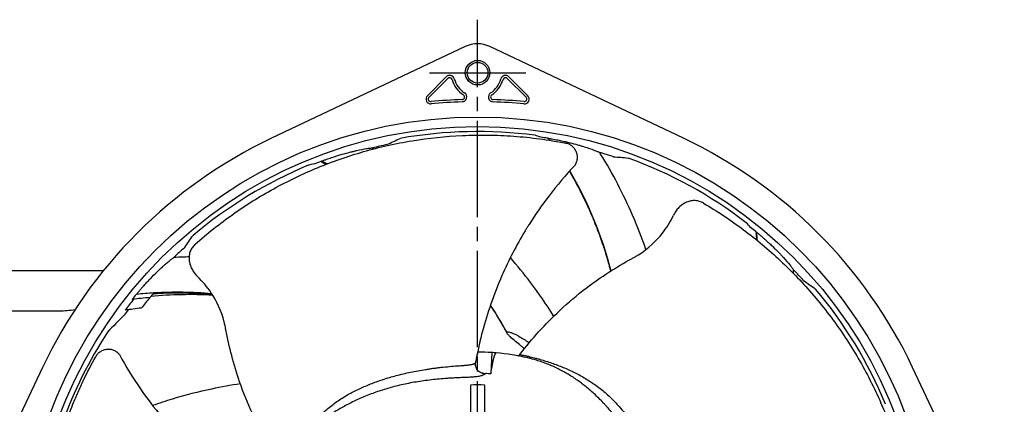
# Model space of a CAD drawing. Header units: millimetres. Extents: x 0 to 841, y 0 to 594.
# Tile 11 of 11: x 525 to 730, y 355 to 434. Entities that reach past the tile are written whole.
import ezdxf

# ---------------------------------------------------------------- set-up
doc = ezdxf.new("R2010")
doc.units = ezdxf.units.MM
doc.linetypes.add('CENTER', pattern=[27, 20, -2, 3, -2])

msp = doc.modelspace()

# ---------------------------------------------------------------- linework, layer by layer
at = {"color": 7, "linetype": 'CENTER'}
for p, q in [((620.5, 204.5), (620.5, 434.5)), ((610.5, 423.5), (630.5, 423.5))]:
    msp.add_line(p, q, dxfattribs=at)
at = {"color": 7}
for p, q in [((617.93, 428.92), (577.71, 409.88)), ((663.29, 409.88), (623.07, 428.92)), ((610.07, 418.73), (614, 422.65)), ((610.41, 418.4), (614.33, 422.32)), ((626.67, 422.32), (630.59, 418.4)), ((627, 422.65), (630.93, 418.73)), ((620.52, 365.5), (620.53, 365.59)), ((623.45, 365.41), (623.26, 360.99)), ((530.12, 362.29), (511.08, 322.07)), ((729.92, 322.07), (710.88, 362.29)), ((619, 358.67), (619, 348.67)), ((622, 348.67), (622, 358.67))]:
    msp.add_line(p, q, dxfattribs=at)
at = {"color": 7, "linetype": 'Continuous'}
for p, q in [((522.81, 382.47), (542.81, 382.47)), ((522.81, 374.07), (533.62, 374.07))]:
    msp.add_line(p, q, dxfattribs=at)
at = {"color": 7}
for centre, radius in [((620.5, 423.5), 2.55), ((620.5, 423.5), 2.15), ((620.5, 319.5), 94.8), ((620.5, 319.5), 92.82)]:
    msp.add_circle(centre, radius, dxfattribs=at)
for centre, radius, start, end in [((620.5, 423.5), 6, 64.6683, 115.3317), ((614.7, 421.95), 1, 15, 135), ((614.7, 421.95), 0.528, 15, 135), ((620.5, 423.5), 5.47, 195, 237.3676), ((620.5, 423.5), 5, 195, 237.3676), ((620.5, 423.5), 5, 302.6324, 345), ((620.5, 423.5), 5.47, 302.6324, 345), ((626.3, 421.95), 1, 45, 165), ((626.3, 421.95), 0.528, 45, 165), ((610.78, 418.02), 1, 135, 275.6351), ((610.78, 418.02), 0.528, 135, 275.6351), ((620.5, 319.5), 98.47, 91.8729, 95.6351), ((620.5, 319.5), 98, 91.8729, 95.6351), ((617.26, 418.45), 0.528, 271.8729, 57.3676), ((617.26, 418.45), 1, 271.8729, 57.3676), ((623.74, 418.45), 1, 122.6324, 268.1271), ((623.74, 418.45), 0.528, 122.6324, 268.1271), ((620.5, 319.5), 98, 84.3649, 88.1271), ((620.5, 319.5), 98.47, 84.3649, 88.1271), ((630.22, 418.02), 1, 264.3649, 45), ((630.22, 418.02), 0.528, 264.3649, 45), ((620.5, 319.5), 91.78, 82.532, 100.0866), ((620.5, 319.5), 100, 115.3317, 154.6683), ((620.5, 319.5), 91.56, 80.8484, 81.7398), ((620.5, 319.5), 100, 25.3317, 64.6683), ((620.5, 319.5), 91.04, 101.9338, 103.8475), ((620.5, 319.5), 91.56, 110.8484, 111.7398), ((620.5, 319.5), 91.04, 71.9338, 73.8475), ((620.5, 319.5), 91.78, 52.532, 70.0866), ((620.5, 319.5), 91.78, 112.532, 130.0866), ((620.5, 319.5), 91.56, 50.8484, 51.7398), ((620.5, 319.5), 91.04, 131.9338, 133.8475), ((620.5, 319.5), 91.04, 41.9338, 43.8475), ((620.5, 319.5), 91.78, 22.532, 40.0866), ((620.5, 319.5), 91.4, 141.4481, 143.2437), ((620.5, 319.5), 91.58, 140.721, 141.5602), ((560.89, 285.23), 92, 95.2738, 97.5706), ((620.5, 319.5), 89, 139.8853, 141.7096), ((620.5, 319.5), 89, 139.0941, 139.8853), ((560.89, 285.23), 92.2, 87.1537, 95.1476), ((560.89, 285.23), 90, 96.5378, 98.7067), ((620.5, 319.5), 90.93, 142.9432, 143.8376), ((620.5, 319.5), 91.78, 146.8789, 160.0866), ((620.5, 319.5), 46, 86.329, 89.9788), ((620.5, 319.5), 46, 85.1456, 86.329), ((620.5, 319.5), 46, 76.876, 85.1456), ((620.5, 319.5), 41.58, 86.199, 87.6687), ((620.5, 319.5), 39.19, 87.8067, 92.1933)]:
    msp.add_arc(centre, radius, start, end, dxfattribs=at)
at = {"color": 7, "linetype": 'Continuous'}
msp.add_arc((533.62, 394.07), 20, 270, 279.3731, dxfattribs=at)
at = {"color": 7}
for points, knots in [([(561.85, 387.91), (563.09, 389.02), (564.37, 390.08), (566.97, 392.15), (568.31, 393.14), (571.02, 395.06), (572.41, 395.99), (575.23, 397.75), (576.68, 398.6), (579.61, 400.22), (581.09, 400.98), (584.12, 402.44), (585.66, 403.12), (588.78, 404.41), (590.36, 405.01), (593.57, 406.13), (595.19, 406.64), (598.47, 407.58), (600.14, 408.01), (603.49, 408.76), (605.2, 409.09), (610.33, 409.94), (613.81, 410.31), (619.1, 410.55), (620.88, 410.58), (624.44, 410.54), (626.22, 410.46), (628.91, 410.26), (629.81, 410.18), (631.61, 410), (632.51, 409.89), (635.22, 409.53), (637.02, 409.23), (638.83, 408.87)], [0, 0, 0, 0, 0.0625, 0.0625, 0.125, 0.125, 0.1875, 0.1875, 0.25, 0.25, 0.3125, 0.3125, 0.375, 0.375, 0.4375, 0.4375, 0.5, 0.5, 0.5625, 0.5625, 0.625, 0.625, 0.75, 0.75, 0.8125, 0.8125, 0.875, 0.875, 0.90625, 0.90625, 0.9375, 0.9375, 1, 1, 1, 1]), ([(635.06, 409.89), (635.06, 409.9), (635.06, 409.9), (635.12, 409.9), (635.18, 409.89), (635.27, 409.88)], [0, 0, 0, 0, 0.5, 0.5, 1, 1, 1, 1]), ([(635.27, 409.88), (635.36, 409.86), (635.48, 409.85), (635.7, 409.81), (635.82, 409.79), (636.14, 409.73), (636.35, 409.69), (636.75, 409.61), (636.95, 409.57), (637.33, 409.5), (637.51, 409.46), (638.05, 409.34), (638.4, 409.27), (638.9, 409.15), (639.06, 409.11), (639.37, 409.04), (639.51, 409), (640.24, 408.82), (640.78, 408.67), (641.53, 408.46), (641.77, 408.4), (642.22, 408.26), (642.43, 408.2), (643.45, 407.88), (644.12, 407.65), (644.92, 407.35), (645.15, 407.26), (645.44, 407.13), (645.53, 407.09), (645.65, 407.03), (645.69, 407.02), (645.76, 406.98), (645.8, 406.96), (645.83, 406.95)], [0, 0, 0, 0, 0.015625, 0.015625, 0.03125, 0.03125, 0.0625, 0.0625, 0.09375, 0.09375, 0.125, 0.125, 0.1875, 0.1875, 0.21875, 0.21875, 0.25, 0.25, 0.375, 0.375, 0.4375, 0.4375, 0.5, 0.5, 0.75, 0.75, 0.875, 0.875, 0.9375, 0.9375, 0.96875, 0.96875, 1, 1, 1, 1]), ([(588.1, 405.15), (588.19, 405.19), (588.3, 405.23), (588.51, 405.31), (588.62, 405.35), (588.93, 405.46), (589.13, 405.53), (589.52, 405.67), (589.71, 405.73), (590.07, 405.85), (590.25, 405.91), (590.78, 406.08), (591.12, 406.19), (591.61, 406.34), (591.77, 406.39), (592.07, 406.48), (592.22, 406.52), (592.94, 406.72), (593.48, 406.87), (594.23, 407.06), (594.47, 407.12), (594.93, 407.23), (595.15, 407.28), (596.19, 407.52), (596.88, 407.65), (597.72, 407.79), (597.97, 407.82), (598.28, 407.86), (598.38, 407.87), (598.51, 407.88), (598.56, 407.89), (598.64, 407.89), (598.68, 407.9), (598.71, 407.9)], [0, 0, 0, 0, 0.015625, 0.015625, 0.03125, 0.03125, 0.0625, 0.0625, 0.09375, 0.09375, 0.125, 0.125, 0.1875, 0.1875, 0.21875, 0.21875, 0.25, 0.25, 0.375, 0.375, 0.4375, 0.4375, 0.5, 0.5, 0.75, 0.75, 0.875, 0.875, 0.9375, 0.9375, 0.96875, 0.96875, 1, 1, 1, 1]), ([(640.76, 404.3), (640.79, 404.35), (640.82, 404.4), (640.88, 404.51), (640.91, 404.56), (640.99, 404.72), (641.04, 404.83), (641.16, 405.18), (641.21, 405.43), (641.25, 405.92), (641.24, 406.17), (641.16, 406.65), (641.09, 406.89), (640.9, 407.34), (640.78, 407.55), (640.48, 407.94), (640.31, 408.11), (639.93, 408.42), (639.73, 408.55), (639.29, 408.75), (639.07, 408.82), (638.83, 408.87)], [0, 0, 0, 0, 0.03125, 0.03125, 0.0625, 0.0625, 0.125, 0.125, 0.25, 0.25, 0.375, 0.375, 0.5, 0.5, 0.625, 0.625, 0.75, 0.75, 0.875, 0.875, 1, 1, 1, 1]), ([(587.91, 405.07), (587.91, 405.07), (587.91, 405.07), (587.97, 405.1), (588.02, 405.12), (588.1, 405.15)], [0, 0, 0, 0, 0.5, 0.5, 1, 1, 1, 1]), ([(655.48, 386.81), (654.64, 389.21), (652.86, 393.81), (649.65, 400.4), (647.32, 404.74), (645.91, 406.84), (645.83, 406.95)], [0.4672992, 0.4672992, 0.4672992, 0.4672992, 0.6489717, 0.8194225, 0.9904661, 1, 1, 1, 1]), ([(640.76, 404.3), (638.84, 402.27), (635.44, 398.29), (632.35, 393.84), (630.82, 391.39), (630.54, 390.94), (628.59, 387.73), (625.95, 382.62), (622.49, 373.76), (620.96, 367.98), (620.24, 364.16)], [0.0899767, 0.0899767, 0.0899767, 0.0899767, 0.25, 0.390625, 0.40625, 0.4182344, 0.421875, 0.625, 0.75, 0.9862919, 0.9862919, 0.9862919, 0.9862919]), ([(639.59, 403.03), (639.8, 402.66), (640.86, 400.8), (642.58, 397.55), (644.47, 393.34), (645.94, 389.52), (647.08, 386.12), (647.76, 383.76), (648.08, 382.54), (648.14, 382.31)], [0.1935709, 0.1935709, 0.1935709, 0.1935709, 0.2246068, 0.3487303, 0.46026, 0.5593438, 0.6460539, 0.72041, 0.7375578, 0.7375578, 0.7375578, 0.7375578]), ([(667.44, 396.42), (667.18, 396.57), (666.9, 396.7), (666.33, 396.87), (666.03, 396.92), (665.42, 396.96), (665.12, 396.94), (664.67, 396.86), (664.51, 396.82), (664.22, 396.73), (663.92, 396.62), (663.64, 396.49), (663.36, 396.33), (663.22, 396.24), (662.82, 395.97), (662.57, 395.76), (662.1, 395.28), (661.88, 395.02), (661.49, 394.46), (661.32, 394.16), (661.17, 393.85)], [0, 0, 0, 0, 0.125, 0.125, 0.25, 0.25, 0.375, 0.375, 0.4375, 0.4375, 0.5, 0.5625, 0.5625, 0.625, 0.625, 0.75, 0.75, 0.875, 0.875, 1, 1, 1, 1]), ([(667.44, 396.42), (668.87, 395.58), (670.28, 394.7), (673.05, 392.86), (674.41, 391.9), (677.08, 389.91), (678.38, 388.87), (680.94, 386.73), (682.19, 385.62), (684.63, 383.34), (685.82, 382.16), (688.14, 379.73), (689.27, 378.47), (691.45, 375.91), (692.52, 374.59), (694.57, 371.89), (695.56, 370.5), (697.47, 367.67), (698.38, 366.22), (700.14, 363.26), (700.98, 361.74), (703.37, 357.12), (704.8, 353.92), (706.66, 348.97), (707.24, 347.29), (708.3, 343.89), (708.78, 342.17), (709.42, 339.55), (709.62, 338.67), (710, 336.9), (710.18, 336.01), (710.67, 333.32), (710.94, 331.52), (711.16, 329.69)], [0, 0, 0, 0, 0.0625, 0.0625, 0.125, 0.125, 0.1875, 0.1875, 0.25, 0.25, 0.3125, 0.3125, 0.375, 0.375, 0.4375, 0.4375, 0.5, 0.5, 0.5625, 0.5625, 0.625, 0.625, 0.75, 0.75, 0.8125, 0.8125, 0.875, 0.875, 0.90625, 0.90625, 0.9375, 0.9375, 1, 1, 1, 1]), ([(629.29, 364.99), (631.81, 368.3), (636.28, 373.23), (644.2, 379.9), (649.4, 383.19), (652.81, 385.05), (653.29, 385.32), (655.77, 386.84), (658.71, 389.59), (660.56, 392.58), (661.17, 393.85)], [0.0430792, 0.0430792, 0.0430792, 0.0430792, 0.25, 0.375, 0.578125, 0.5817656, 0.59375, 0.609375, 0.75, 0.8461224, 0.8461224, 0.8461224, 0.8461224]), ([(678.31, 390.5), (678.3, 390.51), (678.31, 390.51), (678.36, 390.47), (678.41, 390.44), (678.48, 390.39)], [0, 0, 0, 0, 0.5, 0.5, 1, 1, 1, 1]), ([(678.31, 390.28), (678.37, 389.8), (678.43, 389.29), (678.48, 388.79), (678.48, 388.77)], [0, 0, 0, 0, 0.03011001, 0.03114173, 0.03114173, 0.03114173, 0.03114173]), ([(678.48, 390.39), (678.55, 390.32), (678.64, 390.25), (678.82, 390.11), (678.91, 390.03), (679.16, 389.82), (679.32, 389.68), (679.63, 389.41), (679.78, 389.28), (680.07, 389.03), (680.21, 388.9), (680.62, 388.53), (680.88, 388.29), (681.26, 387.94), (681.38, 387.83), (681.61, 387.61), (681.72, 387.5), (682.26, 386.98), (682.65, 386.59), (683.2, 386.03), (683.37, 385.85), (683.69, 385.51), (683.84, 385.35), (684.57, 384.56), (685.03, 384.03), (685.57, 383.37), (685.72, 383.17), (685.91, 382.92), (685.97, 382.84), (686.05, 382.73), (686.07, 382.7), (686.12, 382.63), (686.14, 382.59), (686.16, 382.57)], [0, 0, 0, 0, 0.015625, 0.015625, 0.03125, 0.03125, 0.0625, 0.0625, 0.09375, 0.09375, 0.125, 0.125, 0.1875, 0.1875, 0.21875, 0.21875, 0.25, 0.25, 0.375, 0.375, 0.4375, 0.4375, 0.5, 0.5, 0.75, 0.75, 0.875, 0.875, 0.9375, 0.9375, 0.96875, 0.96875, 1, 1, 1, 1]), ([(561.85, 387.91), (561.62, 387.71), (561.42, 387.49), (561.08, 386.99), (560.93, 386.72), (560.72, 386.16), (560.64, 385.87), (560.58, 385.41), (560.57, 385.25), (560.56, 384.94), (560.57, 384.63), (560.61, 384.32), (560.67, 384), (560.71, 383.84), (560.85, 383.38), (560.98, 383.07), (561.28, 382.48), (561.47, 382.19), (561.88, 381.65), (562.11, 381.39), (562.36, 381.15)], [0, 0, 0, 0, 0.125, 0.125, 0.25, 0.25, 0.375, 0.375, 0.4375, 0.4375, 0.5, 0.5625, 0.5625, 0.625, 0.625, 0.75, 0.75, 0.875, 0.875, 1, 1, 1, 1]), ([(549.61, 377.48), (549.68, 377.55), (549.75, 377.64), (549.89, 377.82), (549.97, 377.91), (550.18, 378.16), (550.32, 378.32), (550.58, 378.63), (550.72, 378.78), (550.97, 379.07), (551.1, 379.21), (551.46, 379.62), (551.7, 379.88), (552.05, 380.25), (552.17, 380.37), (552.33, 380.55), (552.38, 380.6), (552.49, 380.71), (552.54, 380.76), (553.01, 381.25), (553.41, 381.65), (553.96, 382.19), (554.14, 382.36), (554.48, 382.68), (554.64, 382.84), (555.12, 383.27), (555.41, 383.54), (555.95, 384), (556.19, 384.21), (556.63, 384.57), (556.83, 384.73), (557.08, 384.92), (557.16, 384.97), (557.27, 385.05), (557.3, 385.07), (557.37, 385.12), (557.41, 385.14), (557.43, 385.16)], [0, 0, 0, 0, 0.015625, 0.015625, 0.03125, 0.03125, 0.0625, 0.0625, 0.09375, 0.09375, 0.125, 0.125, 0.1875, 0.1875, 0.21875, 0.21875, 0.234375, 0.234375, 0.25, 0.25, 0.375, 0.375, 0.4375, 0.4375, 0.5, 0.5, 0.625, 0.625, 0.75, 0.75, 0.875, 0.875, 0.9375, 0.9375, 0.96875, 0.96875, 1, 1, 1, 1]), ([(560.57, 385.26), (560.11, 385.25), (559.08, 385.22), (558.05, 385.16), (557.48, 385.13)], [0.8837193, 0.8837193, 0.8837193, 0.8837193, 0.9353256, 1, 1, 1, 1]), ([(636.33, 372.97), (636.32, 372.99), (634.8, 375.39), (631.93, 379.55), (628.76, 383.45), (627.32, 385.12)], [0.2438395, 0.2438395, 0.2438395, 0.2438395, 0.2447307, 0.368252, 0.4646013, 0.4646013, 0.4646013, 0.4646013]), ([(579.95, 341.92), (577.58, 345.33), (574.27, 351.11), (570.38, 360.71), (568.86, 366.67), (568.14, 370.48), (568.04, 371.03), (567.36, 373.85), (565.65, 377.5), (563.37, 380.18), (562.36, 381.15)], [0.0430792, 0.0430792, 0.0430792, 0.0430792, 0.25, 0.375, 0.578125, 0.5817656, 0.59375, 0.609375, 0.75, 0.8461224, 0.8461224, 0.8461224, 0.8461224]), ([(553.11, 377.6), (553.38, 377.63), (555.29, 377.8), (558.69, 377.82), (562.5, 377.71), (564.68, 377.54), (565.37, 377.48)], [0, 0, 0, 0, 0.0329937, 0.227602, 0.4045608, 0.4871402, 0.4871402, 0.4871402, 0.4871402]), ([(624.33, 373.33), (625.03, 372.21), (625.84, 370.91), (626.54, 369.56), (626.63, 369.38)], [0, 0, 0, 0, 0.868385, 1, 1, 1, 1]), ([(630.24, 366.21), (630.17, 366.26), (630.11, 366.32), (629.86, 366.52), (629.67, 366.68), (629.12, 367.13), (628.75, 367.43), (628.02, 368.03), (627.66, 368.33), (627.16, 368.8), (627, 368.95), (626.78, 369.2), (626.71, 369.28), (626.63, 369.41), (626.61, 369.45), (626.58, 369.54), (626.57, 369.59), (626.59, 369.63)], [0.0810114, 0.0810114, 0.0810114, 0.0810114, 0.125, 0.125, 0.25, 0.25, 0.5, 0.5, 0.75, 0.75, 0.875, 0.875, 0.9375, 0.9375, 0.96875, 0.96875, 1, 1, 1, 1]), ([(626.59, 369.63), (626.61, 369.66), (626.65, 369.69), (626.75, 369.71), (626.8, 369.71), (626.96, 369.7), (627.07, 369.67), (627.37, 369.59), (627.57, 369.52), (628.13, 369.29), (628.49, 369.11), (629.19, 368.74), (629.53, 368.54), (630.2, 368.14), (630.53, 367.93), (630.98, 367.63), (631.12, 367.54), (631.25, 367.45)], [0, 0, 0, 0, 0.015625, 0.015625, 0.03125, 0.03125, 0.0625, 0.0625, 0.125, 0.125, 0.25, 0.25, 0.375, 0.375, 0.5, 0.5, 0.5513036, 0.5513036, 0.5513036, 0.5513036]), ([(537.31, 284.86), (536.65, 286.38), (536.03, 287.93), (534.87, 291.04), (534.33, 292.62), (533.35, 295.79), (532.9, 297.4), (532.09, 300.63), (531.73, 302.26), (531.1, 305.55), (530.83, 307.2), (530.38, 310.53), (530.2, 312.21), (529.94, 315.57), (529.86, 317.26), (529.79, 320.65), (529.8, 322.36), (529.92, 325.77), (530.03, 327.48), (530.35, 330.91), (530.56, 332.63), (531.35, 337.78), (532.07, 341.2), (533.47, 346.31), (533.99, 348.01), (535.14, 351.38), (535.76, 353.05), (536.78, 355.54), (537.13, 356.38), (537.87, 358.03), (538.25, 358.86), (539.43, 361.32), (540.27, 362.94), (541.17, 364.55)], [0, 0, 0, 0, 0.0625, 0.0625, 0.125, 0.125, 0.1875, 0.1875, 0.25, 0.25, 0.3125, 0.3125, 0.375, 0.375, 0.4375, 0.4375, 0.5, 0.5, 0.5625, 0.5625, 0.625, 0.625, 0.75, 0.75, 0.8125, 0.8125, 0.875, 0.875, 0.90625, 0.90625, 0.9375, 0.9375, 1, 1, 1, 1]), ([(546.11, 364.98), (546.07, 365.02), (546.04, 365.06), (545.95, 365.15), (545.91, 365.2), (545.78, 365.32), (545.69, 365.4), (545.4, 365.62), (545.18, 365.75), (544.73, 365.94), (544.48, 366.01), (544, 366.08), (543.75, 366.09), (543.26, 366.04), (543.02, 365.99), (542.56, 365.83), (542.35, 365.72), (541.94, 365.46), (541.75, 365.3), (541.43, 364.95), (541.29, 364.76), (541.17, 364.55)], [0, 0, 0, 0, 0.03125, 0.03125, 0.0625, 0.0625, 0.125, 0.125, 0.25, 0.25, 0.375, 0.375, 0.5, 0.5, 0.625, 0.625, 0.75, 0.75, 0.875, 0.875, 1, 1, 1, 1]), ([(546.11, 364.98), (547.45, 362.52), (550.19, 358.06), (553.46, 353.74), (555.31, 351.53), (555.66, 351.12), (558.11, 348.28), (562.15, 344.19), (569.51, 338.16), (574.53, 334.92), (577.94, 333.05)], [0.0899767, 0.0899767, 0.0899767, 0.0899767, 0.25, 0.390625, 0.40625, 0.4182344, 0.421875, 0.625, 0.75, 0.9862919, 0.9862919, 0.9862919, 0.9862919]), ([(620.52, 365.5), (620.47, 365.3), (620.43, 365.1), (620.39, 364.91), (620.34, 364.66), (620.29, 364.41), (620.24, 364.16)], [0, 0, 0, 0, 0.000638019, 0.000638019, 0.000638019, 0.001437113, 0.001437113, 0.001437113, 0.001437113]), ([(620.5, 365.5), (620.5, 365.5), (620.52, 365.5), (620.53, 365.5), (620.52, 365.5), (620.52, 365.5)], [0, 0, 0, 0, 0.0563323, 0.8234485, 1, 1, 1, 1]), ([(623.26, 360.99), (623.48, 362.43), (623.69, 363.5), (624.07, 364.95), (624.24, 365.32), (624.39, 365.33)], [0, 0, 0, 0, 0.5, 0.5, 1, 1, 1, 1]), ([(628.85, 364.74), (628.86, 364.73), (628.89, 364.73), (628.92, 364.73), (628.98, 364.74), (629.07, 364.78), (629.17, 364.86), (629.24, 364.93), (629.28, 364.97), (629.29, 364.99)], [0, 0, 0, 0, 0.08381, 0.166926, 0.250398, 0.49977, 0.74933, 0.873978, 1, 1, 1, 1]), ([(629.29, 364.99), (629.54, 364.95), (629.9, 364.88), (630.39, 364.77), (630.64, 364.72), (630.76, 364.69)], [0, 0, 0, 0, 0.500962, 0.750515, 1, 1, 1, 1]), ([(630.76, 364.7), (630.86, 364.67), (631.07, 364.63), (631.48, 364.53), (631.95, 364.41), (632.56, 364.25), (633.77, 363.92), (635.62, 363.35), (638.01, 362.48), (640.36, 361.45), (642.67, 360.22), (644.53, 359.02), (645.97, 357.95), (647.02, 357.09), (648.03, 356.17), (648.98, 355.22), (650.01, 354.09), (651.24, 352.65), (652.48, 351.05), (653.56, 349.54), (654.38, 348.31), (655.18, 347.05), (655.97, 345.71), (656.75, 344.3), (657.35, 343.13), (657.84, 342.17), (658.21, 341.42), (658.58, 340.66), (659.05, 339.63), (659.6, 338.36), (660.16, 337.03), (660.54, 336.1), (660.76, 335.56), (660.91, 335.21), (661.03, 334.93), (661.16, 334.64), (661.29, 334.38), (661.4, 334.16), (661.48, 334), (661.58, 333.85), (661.69, 333.7), (661.76, 333.62), (661.82, 333.56), (661.88, 333.51), (661.93, 333.48), (661.96, 333.46), (661.97, 333.45)], [0, 0, 0, 0, 0.007394, 0.015255, 0.030553, 0.042855, 0.061065, 0.121895, 0.182725, 0.243805, 0.305357, 0.367408, 0.399071, 0.42964, 0.46087, 0.491994, 0.521039, 0.562589, 0.616528, 0.650887, 0.678999, 0.708429, 0.741547, 0.773016, 0.804501, 0.818728, 0.835615, 0.852185, 0.866852, 0.899548, 0.930328, 0.946486, 0.954732, 0.962721, 0.967039, 0.971502, 0.979954, 0.982863, 0.984889, 0.989821, 0.992638, 0.995053, 0.99627, 0.997692, 0.999267, 1, 1, 1, 1]), ([(630.76, 364.69), (630.82, 364.59), (630.85, 364.49), (630.9, 364.34), (630.92, 364.31), (630.95, 364.3)], [0, 0, 0, 0, 0.5, 0.5, 1, 1, 1, 1]), ([(660.54, 330.73), (660.48, 330.78), (660.37, 330.88), (660.24, 331), (660.12, 331.09), (660.03, 331.18), (659.88, 331.36), (659.69, 331.63), (659.46, 332.04), (659.24, 332.49), (659.02, 333.02), (658.81, 333.55), (658.55, 334.24), (658.27, 335.01), (657.94, 335.89), (657.62, 336.73), (657.3, 337.56), (656.88, 338.62), (656.33, 339.91), (655.64, 341.42), (654.94, 342.89), (654.22, 344.32), (653.47, 345.68), (652.44, 347.44), (651.09, 349.52), (649.37, 351.85), (648.01, 353.46), (647.07, 354.49), (646.45, 355.14), (645.37, 356.25), (643.78, 357.7), (641.84, 359.26), (639.83, 360.62), (637.76, 361.81), (635.6, 362.82), (633.72, 363.52), (632.36, 363.93), (631.67, 364.12), (631.26, 364.22), (631.06, 364.27), (630.95, 364.3)], [0, 0, 0, 0, 0.007434, 0.014915, 0.016779, 0.021668, 0.026571, 0.035157, 0.044024, 0.054789, 0.062992, 0.074524, 0.084738, 0.102255, 0.117791, 0.134682, 0.149967, 0.165889, 0.196262, 0.22658, 0.257421, 0.287837, 0.318335, 0.347846, 0.407827, 0.466865, 0.527555, 0.542492, 0.557409, 0.587156, 0.64658, 0.705954, 0.765069, 0.823829, 0.882438, 0.941093, 0.970515, 0.985254, 0.99194, 1, 1, 1, 1]), ([(580.69, 343.23), (580.74, 343.31), (580.85, 343.49), (581.06, 343.85), (581.32, 344.26), (581.66, 344.79), (582.35, 345.84), (583.47, 347.43), (585.05, 349.45), (586.77, 351.37), (588.65, 353.18), (590.37, 354.58), (591.83, 355.61), (592.97, 356.34), (594.15, 357.02), (595.34, 357.62), (596.71, 358.25), (598.46, 358.98), (600.38, 359.67), (602.16, 360.23), (603.61, 360.64), (605.05, 361), (606.58, 361.34), (608.13, 361.63), (609.42, 361.85), (610.48, 362.02), (611.3, 362.14), (612.13, 362.25), (613.26, 362.38), (614.64, 362.52), (616.07, 362.63), (617.07, 362.71), (617.66, 362.75), (618.02, 362.79), (618.32, 362.81), (618.64, 362.84), (618.94, 362.89), (619.19, 362.92), (619.37, 362.95), (619.54, 363), (619.71, 363.06), (619.82, 363.1), (619.9, 363.14), (619.96, 363.18), (620.01, 363.22), (620.04, 363.24), (620.04, 363.25)], [0, 0, 0, 0, 0.007375, 0.01522, 0.030497, 0.042747, 0.061007, 0.121992, 0.183188, 0.244683, 0.306271, 0.368123, 0.399727, 0.43019, 0.461313, 0.492289, 0.520603, 0.562153, 0.616821, 0.6511, 0.679278, 0.710566, 0.74184, 0.773161, 0.80451, 0.818719, 0.835534, 0.852003, 0.866713, 0.899403, 0.930179, 0.946299, 0.954518, 0.962494, 0.965881, 0.97127, 0.979789, 0.982718, 0.984721, 0.989692, 0.992538, 0.994973, 0.996223, 0.997677, 0.999271, 1, 1, 1, 1]), ([(620.04, 363.25), (620.04, 363.22), (620.02, 363.14), (620.01, 363.04), (620.01, 362.93), (620.02, 362.79), (620.04, 362.62), (620.13, 362.34), (620.29, 362.02), (620.57, 361.69), (620.92, 361.42), (621.25, 361.25), (621.53, 361.16), (621.75, 361.1), (621.97, 361.06), (622.12, 361.05), (622.19, 361.05)], [0, 0, 0, 0, 0.032143, 0.063742, 0.09495, 0.125921, 0.187127, 0.250716, 0.375763, 0.500977, 0.625854, 0.750429, 0.812515, 0.875, 0.937434, 1, 1, 1, 1]), ([(622.19, 361.05), (622.12, 361.01), (621.99, 360.93), (621.84, 360.84), (621.66, 360.73), (621.41, 360.62), (621, 360.5), (620.54, 360.42), (620.05, 360.36), (619.5, 360.31), (618.94, 360.28), (618.2, 360.24), (617.38, 360.21), (616.45, 360.17), (615.56, 360.13), (614.67, 360.08), (613.53, 360), (612.14, 359.88), (610.49, 359.69), (608.89, 359.48), (606.81, 359.16), (604.28, 358.64), (601.41, 357.87), (598.66, 356.95), (596.49, 356.07), (594.83, 355.3), (593.25, 354.51), (591.39, 353.46), (589.31, 352.1), (587.39, 350.61), (585.61, 349), (583.98, 347.26), (582.73, 345.68), (581.91, 344.5), (581.52, 343.91), (581.29, 343.56), (581.18, 343.38), (581.12, 343.28)], [0, 0, 0, 0, 0.0075774, 0.0152029, 0.0171033, 0.0283636, 0.0367441, 0.0454453, 0.0558391, 0.0638408, 0.0752268, 0.085396, 0.1028023, 0.1183078, 0.1351324, 0.1504103, 0.166324, 0.1966414, 0.2268868, 0.2576092, 0.2878632, 0.3477691, 0.4077378, 0.4667598, 0.5274304, 0.5571956, 0.5868016, 0.6460104, 0.705206, 0.7642371, 0.8233038, 0.8822916, 0.9411215, 0.9705557, 0.9852807, 0.9919547, 1, 1, 1, 1]), ([(571.22, 358.92), (569.23, 358.62), (564.48, 357.76), (558.4, 356.2), (554.35, 354.89), (552.99, 354.41)], [0.403434, 0.403434, 0.403434, 0.403434, 0.4914134, 0.6144202, 0.6775544, 0.6775544, 0.6775544, 0.6775544])]:
    msp.add_open_spline(points, degree=3, knots=knots, dxfattribs=at)
for points in [[(601.67, 408.57), (602.57, 409.02), (603.49, 409.44), (604.43, 409.86)], [(633.65, 410.11), (633.25, 410.24), (632.84, 410.37), (632.43, 410.5)], [(635.14, 409.68), (635.19, 409.62), (635.24, 409.56), (635.28, 409.5)], [(635.57, 409.45), (635.47, 409.59), (635.37, 409.74), (635.27, 409.88)], [(599.01, 407.71), (598.92, 407.75), (598.83, 407.8), (598.74, 407.84)], [(589.31, 404.6), (588.91, 404.79), (588.51, 404.97), (588.1, 405.15)], [(648.73, 406.05), (649.73, 405.99), (650.74, 405.9), (651.76, 405.79)], [(586.59, 404.55), (586.17, 404.46), (585.75, 404.37), (585.33, 404.27)], [(588.1, 404.94), (588.42, 404.79), (588.75, 404.65), (589.08, 404.51)], [(648.22, 382.36), (646.34, 389.65), (643.48, 396.64), (639.68, 403.13)], [(677.2, 391.39), (676.91, 391.71), (676.62, 392.03), (676.33, 392.35)], [(559.66, 387.23), (560.22, 388.06), (560.79, 388.89), (561.4, 389.72)], [(678.64, 388.64), (678.59, 389.22), (678.54, 389.8), (678.48, 390.39)], [(686.17, 381.77), (686.16, 382.02), (686.14, 382.27), (686.12, 382.52)], [(688.23, 380.34), (689.06, 379.78), (689.89, 379.21), (690.72, 378.6)], [(553.24, 377.78), (552.03, 377.71), (550.82, 377.6), (549.61, 377.48)], [(565.29, 377.61), (561.29, 377.96), (557.26, 378.02), (553.24, 377.78)], [(623.15, 375.18), (623.45, 374.71), (623.76, 374.23), (624.07, 373.76)], [(626.59, 369.63), (625.52, 371.57), (624.39, 373.45), (623.18, 375.28)], [(547.09, 373.16), (545.9, 372.01), (544.75, 370.84), (543.63, 369.65)], [(620.24, 364.16), (620.17, 363.86), (620.11, 363.56), (620.04, 363.25)]]:
    msp.add_open_spline(points, degree=3, dxfattribs=at)

doc.saveas('drawing.dxf')
